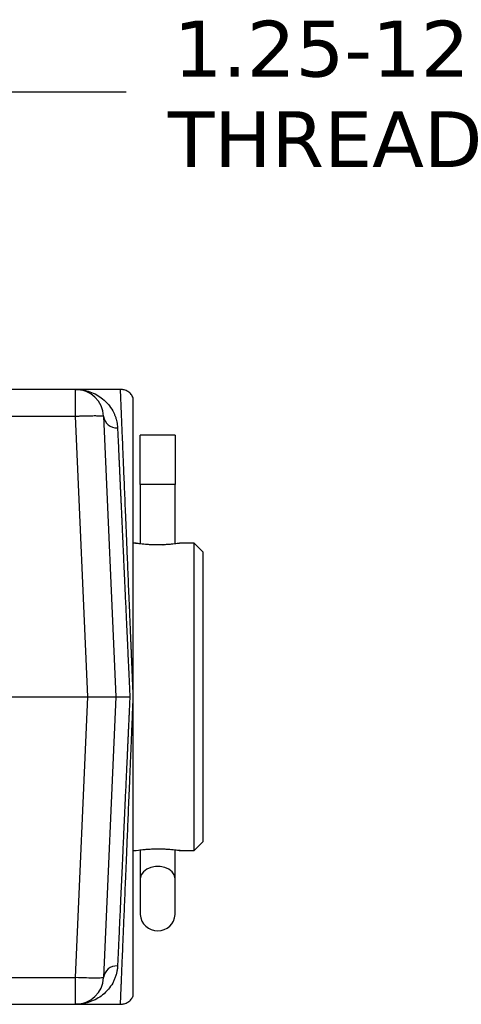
# Model space of a CAD drawing. Header units: inches. Extents: x 0 to 33, y 0 to 25.5.
# Tile 4 of 14: x 10.6 to 12.6, y 4.6 to 9. Entities that reach past the tile are written whole.
import ezdxf

# ---------------------------------------------------------------- set-up
doc = ezdxf.new("R2010")
doc.units = ezdxf.units.IN
doc.header["$LTSCALE"] = 3
doc.header["$MEASUREMENT"] = 0
doc.linetypes.add('SLD-Solid', pattern=[0])
doc.layers.add('DIMENSIONS', color=140, linetype='SLD-Solid', lineweight=25)
doc.styles.add('SLDTEXTSTYLE0', font='VERDANA.TTF')
doc.dimstyles.new('SLDDIMSTYLE4', dxfattribs={"dimtxt": 0.254883, "dimasz": 0.39, "dimexe": 0, "dimexo": 0.0625, "dimgap": 0.063721, "dimtad": 0, "dimtih": 1, "dimtoh": 1, "dimrnd": 1e-09, "dimzin": 12, "dimdsep": 46, "dimtxsty": 'SLDTEXTSTYLE0', "dimsah": 1, "dimcen": 0, "dimadec": 0, "dimazin": 3, "dimtfac": 1, "dimtofl": 0, "dimtmove": 0, "dimatfit": 3, "dimfxl": 0, "dimfrac": 2, "dimtolj": 1, "dimtzin": 12, "dimarcsym": 0})

# ---------------------------------------------------------------- blocks, each defined once
blk = doc.blocks.new('_D_8')
at = {"layer": 'DIMENSIONS'}
for p, q in [((9.3843, 6.5344), (10.4294, 8.6659)), ((10.4294, 8.6659), (11.0856, 8.6659))]:
    blk.add_line(p, q, dxfattribs=at)
blk.add_solid([(9.3843, 6.5344), (9.6098, 6.8582), (9.5021, 6.911)], dxfattribs=at)
at = {"layer": 'DIMENSIONS', "char_height": 0.25, "attachment_point": 1, "style": 'SLDTEXTSTYLE0'}
for s, insert in [('1.25-12', (11.2984, 8.9834)), ('THREAD', (11.2731, 8.5783))]:
    blk.add_mtext(s, dxfattribs=dict(at, insert=insert))

msp = doc.modelspace()

# ---------------------------------------------------------------- linework, layer by layer
for p, q in [((10.86, 7.3342), (7.3444, 7.3342)), ((10.86, 7.2147), (10.86, 7.3342)), ((11.0605, 7.3342), (10.8601, 7.3342)), ((9.7516, 7.2147), (10.86, 7.2147)), ((10.9149, 5.9592), (10.86, 7.2147)), ((10.9849, 7.2147), (11.0397, 5.9592)), ((11.3052, 7.1291), (11.1493, 7.1291)), ((11.1493, 6.9093), (11.1493, 7.1291)), ((11.3052, 7.1291), (11.3052, 6.9093)), ((11.1493, 6.9093), (11.1493, 6.6436)), ((11.3052, 6.9093), (11.1493, 6.9093)), ((11.3052, 6.6436), (11.3052, 6.9093)), ((11.1276, 6.6467), (11.1179, 6.6467)), ((11.2504, 6.6394), (11.2508, 6.6393)), ((11.3902, 6.6467), (11.3269, 6.6467)), ((11.4302, 6.6067), (11.3902, 6.6467)), ((11.3902, 5.9592), (11.3902, 6.6467)), ((11.4302, 5.3117), (11.4302, 6.6067)), ((10.571, 5.9592), (10.9149, 5.9592)), ((10.86, 4.7038), (10.9149, 5.9592)), ((11.0397, 5.9592), (10.9849, 4.7038)), ((11.1179, 5.9592), (11.1178, 5.9592)), ((11.3902, 5.2717), (11.3902, 5.9592)), ((11.3902, 5.2717), (11.4302, 5.3117)), ((11.1179, 5.2717), (11.1276, 5.2717)), ((11.1493, 5.2746), (11.1493, 5.1476)), ((11.2041, 5.279), (11.2037, 5.2792)), ((11.3052, 5.1476), (11.3052, 5.275)), ((11.3269, 5.2717), (11.3902, 5.2717)), ((11.1493, 5.1476), (11.1493, 4.9855)), ((11.3052, 4.9855), (11.3052, 5.1476)), ((9.7516, 4.7038), (10.86, 4.7038)), ((10.86, 4.5842), (10.86, 4.7038)), ((7.3444, 4.5842), (10.86, 4.5842)), ((10.8601, 4.5842), (11.0605, 4.5842))]:
    msp.add_line(p, q)
at = {"flags": 128}
msp.add_lwpolyline([(11.3052, 5.1476), (11.3009, 5.1628), (11.2912, 5.1766), (11.2767, 5.188), (11.2584, 5.1961), (11.2379, 5.2003), (11.2166, 5.2003), (11.196, 5.1961), (11.1778, 5.188), (11.1633, 5.1766), (11.1535, 5.1628), (11.1493, 5.1476)], dxfattribs=at)
for centre, radius, start, end in [((10.86, 7.2092), 0.125, 2.5, 90), ((11.0432, 7.2212), 0.0586, 186.3811, 274.0691), ((11.2272, 4.9905), 0.0781, 183.6694, 356.3306), ((11.0432, 4.6972), 0.0586, 85.9309, 173.6189), ((10.86, 4.7092), 0.125, 270, 357.5)]:
    msp.add_arc(centre, radius, start, end)
for points, knots in [([(10.86, 7.3342), (10.8627, 7.3342), (10.8679, 7.3341), (10.8751, 7.3337), (10.8815, 7.3331), (10.887, 7.3324), (10.8959, 7.331), (10.9079, 7.3285), (10.9291, 7.3222), (10.9536, 7.3114), (10.9819, 7.2925), (11.0061, 7.269), (11.0225, 7.2456), (11.0319, 7.227), (11.037, 7.2146), (11.0411, 7.2019), (11.0443, 7.189), (11.0464, 7.176), (11.0471, 7.1671), (11.0474, 7.1627)], [0, 0, 0, 0, 0.031758, 0.060162, 0.085214, 0.106913, 0.125259, 0.191164, 0.249895, 0.382477, 0.498959, 0.630682, 0.749676, 0.795094, 0.838988, 0.881389, 0.922332, 0.961855, 1, 1, 1, 1]), ([(11.118, 7.2961), (11.1151, 7.3016), (11.1092, 7.3127), (11.0947, 7.325), (11.0781, 7.3328), (11.0662, 7.3338), (11.0605, 7.3342)], [0, 0, 0, 0, 0.254841, 0.513791, 0.765396, 1, 1, 1, 1]), ([(11.1178, 5.9592), (11.1175, 5.967), (11.1168, 5.9824), (11.1159, 6.0052), (11.115, 6.0275), (11.1141, 6.0492), (11.1132, 6.0703), (11.1123, 6.0909), (11.1115, 6.111), (11.1107, 6.1304), (11.1099, 6.1493), (11.1091, 6.1677), (11.1084, 6.1855), (11.1077, 6.2027), (11.107, 6.2193), (11.1063, 6.2354), (11.1056, 6.2509), (11.105, 6.2659), (11.1044, 6.2803), (11.1038, 6.2941), (11.1033, 6.3074), (11.1028, 6.3202), (11.1022, 6.3324), (11.1001, 6.3835), (11.0965, 6.47), (11.0917, 6.586), (11.0873, 6.6903), (11.0829, 6.7974), (11.0784, 6.9053), (11.074, 7.0104), (11.0703, 7.0998), (11.0678, 7.1579), (11.0664, 7.1935), (11.0655, 7.213), (11.0648, 7.231), (11.0641, 7.2476), (11.0635, 7.2627), (11.0629, 7.2764), (11.0624, 7.2886), (11.062, 7.2994), (11.0616, 7.3088), (11.0612, 7.3166), (11.061, 7.3231), (11.0608, 7.3281), (11.0606, 7.3316), (11.0605, 7.3338), (11.0605, 7.3341), (11.0605, 7.3342)], [0, 0, 0, 0, 0.010818, 0.021389, 0.031711, 0.041787, 0.051614, 0.061194, 0.070526, 0.07961, 0.088447, 0.097036, 0.105377, 0.113471, 0.121317, 0.128915, 0.136265, 0.143368, 0.150223, 0.156831, 0.163191, 0.169303, 0.175167, 0.180784, 0.243203, 0.302181, 0.357718, 0.409814, 0.482673, 0.553346, 0.621835, 0.68814, 0.70933, 0.730464, 0.75154, 0.772559, 0.793521, 0.814425, 0.835273, 0.856063, 0.876796, 0.897473, 0.918092, 0.938654, 0.95916, 0.979608, 1, 1, 1, 1]), ([(11.1179, 5.9592), (11.1179, 6.0036), (11.1179, 6.0924), (11.1179, 6.2244), (11.1179, 6.3538), (11.1179, 6.4792), (11.1179, 6.5991), (11.1179, 6.7125), (11.1179, 6.8187), (11.1179, 6.916), (11.1179, 7.0037), (11.1179, 7.0808), (11.1179, 7.147), (11.1179, 7.2015), (11.1179, 7.2439), (11.1179, 7.2744), (11.1179, 7.2915), (11.1179, 7.2985), (11.1179, 7.2965), (11.1179, 7.2965)], [0, 0, 0, 0, 0.062417, 0.124841, 0.187442, 0.250063, 0.312356, 0.374679, 0.437307, 0.49999, 0.562223, 0.624566, 0.686981, 0.749634, 0.81174, 0.874298, 0.936633, 0.999339, 1, 1, 1, 1]), ([(10.86, 7.2147), (10.8623, 7.2148), (10.8668, 7.215), (10.8732, 7.2152), (10.8793, 7.2154), (10.8848, 7.2156), (10.8899, 7.2158), (10.8945, 7.216), (10.8987, 7.2161), (10.9025, 7.2162), (10.911, 7.2164), (10.923, 7.2167), (10.9371, 7.2169), (10.9523, 7.2169), (10.9659, 7.2168), (10.9756, 7.2163), (10.9804, 7.216), (10.983, 7.2155), (10.9843, 7.2152), (10.9848, 7.2149), (10.9849, 7.2147), (10.9849, 7.2147)], [0, 0, 0, 0, 0.035199, 0.068271, 0.099214, 0.128029, 0.154715, 0.179273, 0.201703, 0.222004, 0.240177, 0.340374, 0.427041, 0.50017, 0.652712, 0.759881, 0.831907, 0.883422, 0.942666, 0.971583, 1, 1, 1, 1]), ([(11.0474, 7.1627), (11.0475, 7.1588), (11.0479, 7.151), (11.0485, 7.1387), (11.049, 7.126), (11.0496, 7.1129), (11.0503, 7.0993), (11.0509, 7.0853), (11.0516, 7.0708), (11.0523, 7.0558), (11.053, 7.0403), (11.0537, 7.0244), (11.0544, 7.0081), (11.0552, 6.9912), (11.056, 6.9739), (11.0568, 6.9561), (11.0576, 6.9378), (11.0585, 6.9191), (11.0594, 6.8999), (11.0603, 6.8802), (11.0612, 6.8601), (11.0621, 6.8394), (11.0631, 6.8184), (11.0641, 6.7968), (11.0651, 6.7748), (11.0661, 6.7523), (11.0671, 6.7294), (11.0682, 6.706), (11.0693, 6.6821), (11.0711, 6.6415), (11.0739, 6.5816), (11.0776, 6.4994), (11.0817, 6.4101), (11.0849, 6.3393), (11.0872, 6.2897), (11.0884, 6.2629), (11.0898, 6.2335), (11.0912, 6.2017), (11.0928, 6.1674), (11.0945, 6.1306), (11.0963, 6.0912), (11.0982, 6.0494), (11.1002, 6.0051), (11.1016, 5.9748), (11.1023, 5.9592)], [0, 0, 0, 0, 0.016356, 0.032823, 0.049401, 0.066089, 0.082889, 0.099799, 0.116821, 0.133953, 0.151197, 0.168551, 0.186017, 0.203593, 0.22128, 0.239079, 0.256988, 0.275009, 0.29314, 0.311382, 0.329736, 0.3482, 0.366776, 0.385463, 0.40426, 0.423169, 0.442189, 0.461319, 0.480561, 0.499914, 0.558394, 0.620308, 0.685656, 0.754439, 0.771661, 0.790514, 0.810996, 0.833107, 0.856849, 0.88222, 0.90922, 0.937851, 0.96811, 1, 1, 1, 1]), ([(11.1271, 6.6465), (11.127, 6.6465), (11.1268, 6.6465), (11.1291, 6.6462), (11.1313, 6.6459)], [0, 0, 0, 0, 0.076074, 1, 1, 1, 1]), ([(11.2508, 6.6393), (11.2441, 6.6391), (11.2308, 6.6387), (11.2105, 6.639), (11.1909, 6.6397), (11.1669, 6.6415), (11.1428, 6.6442), (11.1268, 6.6465), (11.1274, 6.6465), (11.1276, 6.6464)], [0, 0, 0, 0, 0.109836, 0.219614, 0.328445, 0.437872, 0.655016, 0.87221, 1, 1, 1, 1]), ([(11.1321, 6.6457), (11.1311, 6.646), (11.129, 6.6464), (11.128, 6.6465), (11.1274, 6.6465)], [0, 0, 0, 0, 0.472918, 1, 1, 1, 1]), ([(11.2499, 6.6393), (11.242, 6.6391), (11.2262, 6.6387), (11.2023, 6.6392), (11.1836, 6.6402), (11.1746, 6.641), (11.1717, 6.6412)], [0, 0, 0, 0, 0.288456, 0.577118, 0.865878, 1, 1, 1, 1]), ([(11.3271, 6.6465), (11.3273, 6.6465), (11.3285, 6.6467), (11.3153, 6.6446), (11.2932, 6.642), (11.2701, 6.6401), (11.2572, 6.6396), (11.2508, 6.6393)], [0, 0, 0, 0, 0.079644, 0.385847, 0.69209, 0.846486, 1, 1, 1, 1]), ([(11.3271, 6.6465), (11.3265, 6.6465), (11.3248, 6.6464), (11.3216, 6.6456), (11.3196, 6.6451)], [0, 0, 0, 0, 0.36058, 1, 1, 1, 1]), ([(10.9149, 5.9592), (10.9171, 5.9592), (10.9217, 5.9592), (10.9285, 5.9592), (10.9352, 5.9592), (10.9418, 5.9592), (10.9483, 5.9592), (10.9547, 5.9592), (10.9609, 5.9592), (10.9669, 5.9592), (10.9727, 5.9592), (10.9784, 5.9592), (10.9838, 5.9592), (10.989, 5.9592), (10.994, 5.9592), (10.9987, 5.9592), (11.0045, 5.9592), (11.0112, 5.9592), (11.0183, 5.9592), (11.0246, 5.9592), (11.0299, 5.9592), (11.0342, 5.9592), (11.0373, 5.9592), (11.0394, 5.9592), (11.0396, 5.9592), (11.0397, 5.9592)], [0, 0, 0, 0, 0.035057, 0.069867, 0.104431, 0.138748, 0.17282, 0.206646, 0.240226, 0.273562, 0.306653, 0.339499, 0.372101, 0.404459, 0.436573, 0.468444, 0.500072, 0.559556, 0.619896, 0.681092, 0.743148, 0.806065, 0.869845, 0.934489, 1, 1, 1, 1]), ([(11.0397, 5.9592), (11.0398, 5.9592), (11.0399, 5.9592), (11.0405, 5.9592), (11.0416, 5.9592), (11.0432, 5.9592), (11.0452, 5.9592), (11.0478, 5.9592), (11.0508, 5.9592), (11.0542, 5.9592), (11.0593, 5.9592), (11.067, 5.9592), (11.0768, 5.9592), (11.0862, 5.9592), (11.0943, 5.9592), (11.0997, 5.9592), (11.1023, 5.9592)], [0, 0, 0, 0, 0.0518164, 0.1049694, 0.1593186, 0.2146992, 0.2709251, 0.327791, 0.3850768, 0.4425525, 0.4999836, 0.6149101, 0.7494277, 0.8361913, 0.9198879, 1, 1, 1, 1]), ([(11.1023, 5.9592), (11.1019, 5.9513), (11.1012, 5.9358), (11.1002, 5.9127), (11.0991, 5.8902), (11.0982, 5.8684), (11.0972, 5.8472), (11.0962, 5.8266), (11.0953, 5.8066), (11.0945, 5.7873), (11.0936, 5.7686), (11.0928, 5.7505), (11.092, 5.733), (11.0912, 5.7162), (11.0905, 5.6999), (11.0898, 5.6843), (11.0891, 5.6694), (11.0884, 5.655), (11.0878, 5.6413), (11.0872, 5.6281), (11.0866, 5.6156), (11.0848, 5.575), (11.0817, 5.5084), (11.0776, 5.419), (11.0739, 5.3368), (11.0708, 5.2697), (11.0683, 5.2156), (11.0664, 5.1722), (11.0645, 5.1304), (11.0626, 5.0901), (11.0609, 5.0515), (11.0592, 5.0146), (11.0576, 4.9793), (11.0561, 4.9456), (11.0546, 4.9136), (11.0532, 4.8833), (11.0519, 4.8545), (11.0506, 4.8274), (11.0495, 4.8019), (11.0484, 4.7779), (11.0477, 4.7631), (11.0474, 4.7557)], [0, 0, 0, 0, 0.016149, 0.031891, 0.047225, 0.062152, 0.076671, 0.090783, 0.104488, 0.117785, 0.130674, 0.143157, 0.155231, 0.166899, 0.178159, 0.189011, 0.199456, 0.209494, 0.219124, 0.228347, 0.237162, 0.24557, 0.314353, 0.379702, 0.441617, 0.500098, 0.536132, 0.57178, 0.607041, 0.641914, 0.676401, 0.710501, 0.744214, 0.777541, 0.81048, 0.843033, 0.8752, 0.90698, 0.938373, 0.96938, 1, 1, 1, 1]), ([(11.0605, 4.5842), (11.0605, 4.5842), (11.0605, 4.5843), (11.0605, 4.5849), (11.0606, 4.5858), (11.0606, 4.5872), (11.0607, 4.5889), (11.0608, 4.591), (11.0609, 4.5935), (11.061, 4.5963), (11.0611, 4.5996), (11.0613, 4.6032), (11.0615, 4.6072), (11.0616, 4.6116), (11.0618, 4.6164), (11.0621, 4.6216), (11.0623, 4.6272), (11.0625, 4.6332), (11.0628, 4.6395), (11.0631, 4.6463), (11.0634, 4.6534), (11.0637, 4.6609), (11.064, 4.6688), (11.0644, 4.6771), (11.0647, 4.6858), (11.0651, 4.6949), (11.0655, 4.7043), (11.0659, 4.7142), (11.0663, 4.7244), (11.0668, 4.735), (11.068, 4.7644), (11.0703, 4.8186), (11.074, 4.908), (11.0784, 5.0131), (11.0829, 5.121), (11.0873, 5.2281), (11.0917, 5.3324), (11.0965, 5.4484), (11.1003, 5.5389), (11.1028, 5.5987), (11.1039, 5.6248), (11.105, 5.653), (11.1063, 5.6835), (11.1077, 5.7163), (11.1091, 5.7513), (11.1107, 5.7885), (11.1123, 5.828), (11.1141, 5.8698), (11.1159, 5.9138), (11.1172, 5.9438), (11.1178, 5.9592)], [0, 0, 0, 0, 0.010541, 0.021096, 0.031667, 0.042253, 0.052855, 0.063471, 0.074103, 0.08475, 0.095413, 0.10609, 0.116783, 0.127491, 0.138215, 0.148953, 0.159707, 0.170477, 0.181261, 0.192061, 0.202876, 0.213706, 0.224552, 0.235413, 0.246289, 0.257181, 0.268088, 0.27901, 0.289948, 0.3009, 0.311869, 0.378173, 0.446661, 0.517334, 0.590193, 0.642288, 0.697824, 0.756802, 0.819221, 0.830702, 0.843174, 0.856636, 0.871089, 0.886533, 0.902967, 0.920392, 0.938808, 0.958215, 0.978612, 1, 1, 1, 1]), ([(11.1179, 4.622), (11.1179, 4.6231), (11.1179, 4.6253), (11.1179, 4.6439), (11.1179, 4.6738), (11.1179, 4.7162), (11.1179, 4.7705), (11.1179, 4.8367), (11.1179, 4.9137), (11.1179, 5.0013), (11.1179, 5.0985), (11.1179, 5.2046), (11.1179, 5.3182), (11.1179, 5.4383), (11.1179, 5.5634), (11.1179, 5.6928), (11.1179, 5.8251), (11.1179, 5.9145), (11.1179, 5.9592)], [0, 0, 0, 0, 0.062115, 0.124545, 0.187131, 0.249283, 0.312068, 0.374633, 0.437025, 0.499325, 0.561931, 0.6245, 0.687062, 0.749614, 0.811975, 0.874337, 0.937167, 1, 1, 1, 1]), ([(11.1274, 5.272), (11.1271, 5.2719), (11.126, 5.2718), (11.1392, 5.2738), (11.1613, 5.2764), (11.1844, 5.2783), (11.1972, 5.2789), (11.2037, 5.2792)], [0, 0, 0, 0, 0.0796435, 0.3858468, 0.6920895, 0.8464862, 1, 1, 1, 1]), ([(11.1274, 5.2719), (11.1279, 5.2719), (11.1288, 5.272), (11.1306, 5.2724), (11.1313, 5.2725)], [0, 0, 0, 0, 0.619677, 1, 1, 1, 1]), ([(11.2037, 5.2792), (11.2103, 5.2793), (11.2236, 5.2797), (11.244, 5.2795), (11.2635, 5.2787), (11.2875, 5.277), (11.3117, 5.2743), (11.3276, 5.2719), (11.3271, 5.272), (11.3269, 5.272)], [0, 0, 0, 0, 0.109836, 0.219614, 0.328445, 0.437872, 0.655016, 0.87221, 1, 1, 1, 1]), ([(11.2046, 5.2791), (11.2125, 5.2793), (11.2283, 5.2797), (11.2521, 5.2792), (11.2709, 5.2782), (11.2799, 5.2774), (11.2828, 5.2772)], [0, 0, 0, 0, 0.288456, 0.577118, 0.865878, 1, 1, 1, 1]), ([(11.3224, 5.2727), (11.3234, 5.2725), (11.3254, 5.272), (11.3265, 5.2719), (11.3271, 5.2719)], [0, 0, 0, 0, 0.472918, 1, 1, 1, 1]), ([(11.3274, 5.2719), (11.3274, 5.2719), (11.3276, 5.2719), (11.3253, 5.2722), (11.3232, 5.2725)], [0, 0, 0, 0, 0.0760738, 1, 1, 1, 1]), ([(11.0474, 4.7557), (11.0472, 4.7531), (11.0469, 4.7478), (11.046, 4.74), (11.0447, 4.7322), (11.0431, 4.7244), (11.0411, 4.7167), (11.0387, 4.709), (11.036, 4.7015), (11.0329, 4.694), (11.0295, 4.6866), (11.0215, 4.6714), (11.0061, 4.6494), (10.9819, 4.6259), (10.9536, 4.6071), (10.9291, 4.5962), (10.9079, 4.5899), (10.8931, 4.5868), (10.8769, 4.5847), (10.8662, 4.5844), (10.86, 4.5842)], [0, 0, 0, 0, 0.022725, 0.045939, 0.069652, 0.093875, 0.118614, 0.143878, 0.169675, 0.196012, 0.222896, 0.250332, 0.369323, 0.501048, 0.617526, 0.75011, 0.808838, 0.874746, 0.926894, 1, 1, 1, 1]), ([(10.9849, 4.7038), (10.9849, 4.703), (10.9816, 4.7025), (10.9691, 4.7017), (10.9598, 4.7015), (10.9367, 4.7015), (10.9229, 4.7017), (10.8927, 4.7025), (10.8764, 4.703), (10.86, 4.7038)], [0, 0, 0, 0, 0.25, 0.25, 0.5, 0.5, 0.75, 0.75, 1, 1, 1, 1]), ([(11.0605, 4.5842), (11.0662, 4.5847), (11.0781, 4.5856), (11.0947, 4.5934), (11.1092, 4.6057), (11.1151, 4.6168), (11.118, 4.6223)], [0, 0, 0, 0, 0.234604, 0.486209, 0.745159, 1, 1, 1, 1])]:
    msp.add_open_spline(points, degree=3, knots=knots)

# ---------------------------------------------------------------- dimensions: what is measured, and where the dimension line sits
at = {"layer": 'DIMENSIONS'}
dim = msp.add_radius_dim(center=(9.1022, 5.9592), mpoint=(9.3843, 6.5344), text='1.25-12\\PTHREAD', dimstyle='SLDDIMSTYLE4', dxfattribs=at)
dim.commit()
dim.dimension.update_dxf_attribs({"geometry": '_D_8', "text_midpoint": (11.9648, 8.6659), "dimtype": 164})

doc.saveas('drawing.dxf')
